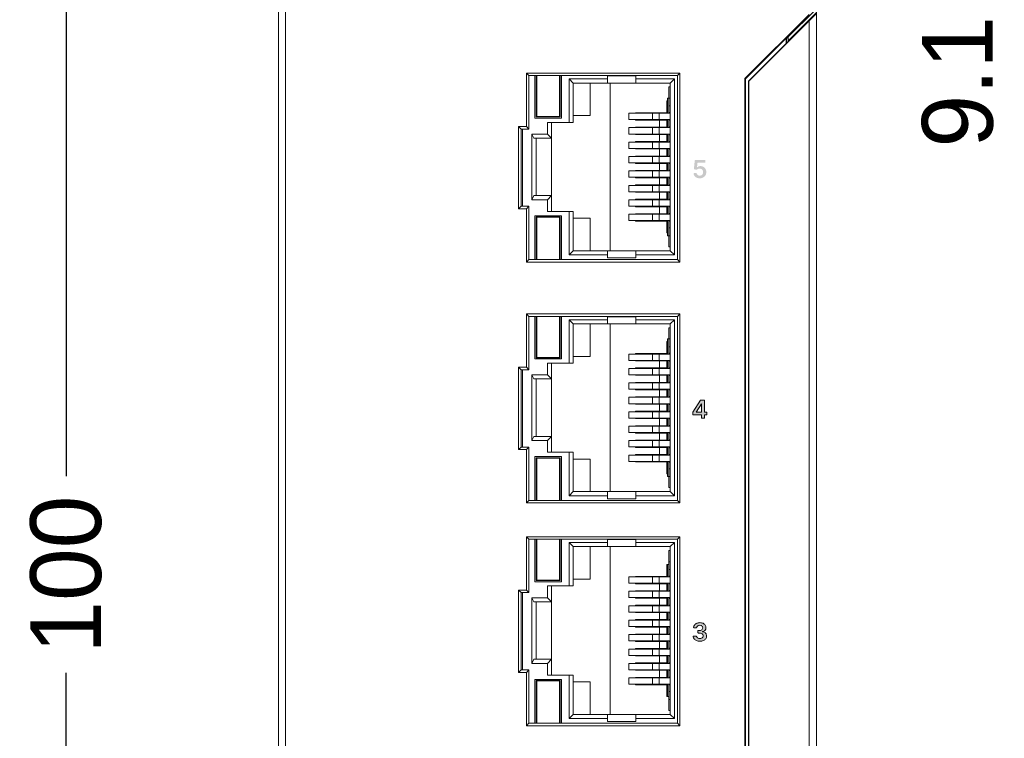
# Model space of a CAD drawing. Header units: millimetres. Extents: x 23 to 399, y -208 to 263.
# Tile 7 of 11: x 23 to 93, y 133 to 184. Entities that reach past the tile are written whole.
import ezdxf

# ---------------------------------------------------------------- set-up
doc = ezdxf.new("R2010")
doc.units = ezdxf.units.MM
doc.header["$LTSCALE"] = 23.1
doc.header["$PDMODE"] = 3
doc.header["$PDSIZE"] = 0.3125
doc.layers.get('0').update_dxf_attribs({"linetype": 'CONTINUOUS'})
doc.layers.get('Defpoints').update_dxf_attribs({"linetype": 'CONTINUOUS'})
doc.layers.add('DIM', color=6, linetype='CONTINUOUS')
doc.dimstyles.get("Standard").update_dxf_attribs({"dimtxt": 3, "dimasz": 3, "dimexe": 1, "dimexo": 3, "dimtad": 1, "dimzin": 0, "dimdsep": 46, "dimtxsty": 'Standard', "dimblk": '_FILLED', "dimblk1": '_FILLED', "dimblk2": '_FILLED', "dimcen": 0.09, "dimazin": 0, "dimtp": 0.01, "dimtm": 0.01, "dimtfac": 1, "dimtofl": 0, "dimtmove": 0, "dimatfit": 3, "dimldrblk": '_FILLED', "dimfxl": 1, "dimtolj": 1, "dimtzin": 0, "dimarcsym": 0})

# ---------------------------------------------------------------- blocks, each defined once
blk = doc.blocks.new('_FILLED')
at = {"color": 0, "linetype": 'ByBlock'}
blk.add_solid([(0, 0), (-1, 0.167), (-1, -0.167)], dxfattribs=at)
blk = doc.blocks.new('*D1')
at = {"layer": 'Defpoints', "color": 0, "transparency": 16777216}
for p in [(43.265, 194.932), (26.261, 94.932), (43.265, 94.932)]:
    blk.add_point(p, dxfattribs=at)
at = {"layer": 'DIM', "color": 0, "lineweight": -2, "transparency": 16777216}
for p, q in [((40.265, 194.932), (25.261, 194.932)), ((26.261, 189.932), (26.261, 151.884)), ((26.261, 99.932), (26.261, 137.979)), ((40.265, 94.932), (25.261, 94.932))]:
    blk.add_line(p, q, dxfattribs=at)
at = {"layer": 'DIM', "color": 0, "lineweight": -2, "transparency": 16777216, "xscale": 5, "yscale": 5, "zscale": 5}
for p, rotation in [((26.261, 194.932), 90), ((26.261, 94.932), 270)]:
    blk.add_blockref('_FILLED', p, dxfattribs=dict(at, rotation=rotation))
at = {"layer": 'DIM', "color": 0, "lineweight": 0, "transparency": 16777216, "insert": (26.261, 144.932), "char_height": 5, "attachment_point": 5, "rotation": 90}
blk.add_mtext('\\A1;100', dxfattribs=at)
blk = doc.blocks.new('*D5')
at = {"layer": 'Defpoints', "color": 0, "transparency": 16777216}
for p in [(66.988, 204.032), (77.265, 194.932), (89.265, 194.932)]:
    blk.add_point(p, dxfattribs=at)
at = {"layer": 'DIM', "color": 0, "lineweight": -2, "transparency": 16777216}
for p, q in [((89.265, 209.032), (89.265, 214.032)), ((69.988, 204.032), (90.265, 204.032)), ((80.265, 194.932), (90.265, 194.932)), ((89.265, 189.932), (89.265, 184.932))]:
    blk.add_line(p, q, dxfattribs=at)
at = {"layer": 'DIM', "color": 0, "lineweight": -2, "transparency": 16777216, "xscale": 5, "yscale": 5, "zscale": 5}
for p, rotation in [((89.265, 204.032), 270), ((89.265, 194.932), 90)]:
    blk.add_blockref('_FILLED', p, dxfattribs=dict(at, rotation=rotation))
at = {"layer": 'DIM', "color": 0, "lineweight": 0, "transparency": 16777216, "insert": (89.265, 179.765), "char_height": 5, "attachment_point": 5, "rotation": 90}
blk.add_mtext('\\A1;9.1', dxfattribs=at)

msp = doc.modelspace()

# ---------------------------------------------------------------- hatches: boundary and pattern name
at = {"lineweight": 0, "transparency": 33554687}
h = msp.add_hatch(color=256, dxfattribs=at)
h.dxf.hatch_style = 2
edge = h.paths.add_edge_path()
edge.add_spline(control_points=[(70.805, 172.989), (70.739, 173.02), (70.687, 173.064), (70.648, 173.119), (70.617, 173.163), (70.598, 173.212), (70.59, 173.266), (70.589, 173.277), (70.591, 173.287), (70.599, 173.295), (70.606, 173.304), (70.616, 173.308), (70.627, 173.308), (70.627, 173.308), (70.781, 173.308), (70.781, 173.308), (70.789, 173.308), (70.797, 173.305), (70.804, 173.3), (70.811, 173.295), (70.815, 173.288), (70.816, 173.279), (70.825, 173.24), (70.847, 173.207), (70.88, 173.179), (70.921, 173.146), (70.971, 173.13), (71.029, 173.13), (71.074, 173.13), (71.115, 173.14), (71.151, 173.161), (71.186, 173.181), (71.214, 173.21), (71.235, 173.248), (71.255, 173.285), (71.265, 173.327), (71.265, 173.375), (71.265, 173.424), (71.255, 173.467), (71.234, 173.504), (71.213, 173.542), (71.184, 173.572), (71.148, 173.592), (71.112, 173.614), (71.069, 173.625), (71.019, 173.625), (70.983, 173.625), (70.947, 173.618), (70.91, 173.604), (70.878, 173.592), (70.853, 173.576), (70.833, 173.558), (70.825, 173.55), (70.815, 173.547), (70.803, 173.549), (70.803, 173.549), (70.646, 173.575), (70.646, 173.575), (70.636, 173.577), (70.628, 173.581), (70.622, 173.589), (70.617, 173.597), (70.614, 173.605), (70.615, 173.615), (70.615, 173.615), (70.675, 174.209), (70.675, 174.209), (70.676, 174.218), (70.68, 174.226), (70.687, 174.232), (70.694, 174.239), (70.702, 174.242), (70.712, 174.242), (70.712, 174.242), (71.386, 174.242), (71.386, 174.242), (71.396, 174.242), (71.405, 174.239), (71.412, 174.231), (71.419, 174.224), (71.423, 174.216), (71.423, 174.206), (71.423, 174.206), (71.423, 174.084), (71.423, 174.084), (71.423, 174.074), (71.419, 174.066), (71.412, 174.059), (71.405, 174.051), (71.396, 174.048), (71.386, 174.048), (71.386, 174.048), (70.871, 174.048), (70.871, 174.048), (70.871, 174.048), (70.834, 173.708), (70.834, 173.708), (70.834, 173.708), (70.842, 173.708), (70.842, 173.708), (70.865, 173.736), (70.899, 173.759), (70.942, 173.778), (70.986, 173.796), (71.034, 173.805), (71.085, 173.805), (71.163, 173.805), (71.232, 173.787), (71.293, 173.75), (71.354, 173.714), (71.402, 173.664), (71.437, 173.6), (71.472, 173.536), (71.49, 173.463), (71.49, 173.381), (71.49, 173.296), (71.47, 173.22), (71.431, 173.154), (71.392, 173.088), (71.338, 173.036), (71.269, 172.999), (71.2, 172.961), (71.121, 172.942), (71.029, 172.942), (70.946, 172.942), (70.871, 172.957), (70.805, 172.989)], knot_values=[0, 0, 0, 0, 1, 1, 1, 2, 2, 2, 3, 3, 3, 4, 4, 4, 5, 5, 5, 6, 6, 6, 7, 7, 7, 8, 8, 8, 9, 9, 9, 10, 10, 10, 11, 11, 11, 12, 12, 12, 13, 13, 13, 14, 14, 14, 15, 15, 15, 16, 16, 16, 17, 17, 17, 18, 18, 18, 19, 19, 19, 20, 20, 20, 21, 21, 21, 22, 22, 22, 23, 23, 23, 24, 24, 24, 25, 25, 25, 26, 26, 26, 27, 27, 27, 28, 28, 28, 29, 29, 29, 30, 30, 30, 31, 31, 31, 32, 32, 32, 33, 33, 33, 34, 34, 34, 35, 35, 35, 36, 36, 36, 37, 37, 37, 38, 38, 38, 39, 39, 39, 40, 40, 40, 41, 41, 41, 42, 42, 42, 42], degree=3, periodic=0)
h = msp.add_hatch(color=256, dxfattribs=at)
h.dxf.hatch_style = 2
edge = h.paths.add_edge_path()
edge.add_spline(control_points=[(71.155, 156.415), (71.155, 156.415), (71.155, 157.005), (71.155, 157.005), (71.155, 157.005), (71.145, 157.005), (71.145, 157.005), (71.145, 157.005), (70.779, 156.424), (70.779, 156.424), (70.779, 156.424), (70.779, 156.415), (70.779, 156.415), (70.779, 156.415), (71.155, 156.415), (71.155, 156.415)], knot_values=[0, 0, 0, 0, 1, 1, 1, 2, 2, 2, 3, 3, 3, 4, 4, 4, 5, 5, 5, 5], degree=3, periodic=0)
edge = h.paths.add_edge_path()
edge.add_spline(control_points=[(70.552, 156.234), (70.544, 156.241), (70.541, 156.25), (70.541, 156.26), (70.541, 156.26), (70.541, 156.398), (70.541, 156.398), (70.541, 156.405), (70.543, 156.412), (70.547, 156.417), (70.547, 156.417), (71.075, 157.251), (71.075, 157.251), (71.077, 157.257), (71.082, 157.261), (71.087, 157.264), (71.093, 157.267), (71.099, 157.268), (71.105, 157.268), (71.105, 157.268), (71.338, 157.268), (71.338, 157.268), (71.348, 157.268), (71.357, 157.265), (71.364, 157.258), (71.371, 157.25), (71.375, 157.242), (71.375, 157.232), (71.375, 157.232), (71.375, 156.415), (71.375, 156.415), (71.375, 156.415), (71.502, 156.415), (71.502, 156.415), (71.512, 156.415), (71.521, 156.411), (71.528, 156.404), (71.535, 156.397), (71.539, 156.388), (71.539, 156.378), (71.539, 156.378), (71.539, 156.26), (71.539, 156.26), (71.539, 156.25), (71.535, 156.241), (71.528, 156.234), (71.521, 156.227), (71.512, 156.223), (71.502, 156.223), (71.502, 156.223), (71.375, 156.223), (71.375, 156.223), (71.375, 156.223), (71.375, 156.022), (71.375, 156.022), (71.375, 156.012), (71.371, 156.003), (71.364, 155.996), (71.357, 155.989), (71.348, 155.985), (71.338, 155.985), (71.338, 155.985), (71.189, 155.985), (71.189, 155.985), (71.179, 155.985), (71.171, 155.989), (71.164, 155.996), (71.156, 156.003), (71.153, 156.012), (71.153, 156.022), (71.153, 156.022), (71.153, 156.223), (71.153, 156.223), (71.153, 156.223), (70.577, 156.223), (70.577, 156.223), (70.567, 156.223), (70.559, 156.227), (70.552, 156.234)], knot_values=[0, 0, 0, 0, 1, 1, 1, 2, 2, 2, 3, 3, 3, 4, 4, 4, 5, 5, 5, 6, 6, 6, 7, 7, 7, 8, 8, 8, 9, 9, 9, 10, 10, 10, 11, 11, 11, 12, 12, 12, 13, 13, 13, 14, 14, 14, 15, 15, 15, 16, 16, 16, 17, 17, 17, 18, 18, 18, 19, 19, 19, 20, 20, 20, 21, 21, 21, 22, 22, 22, 23, 23, 23, 24, 24, 24, 25, 25, 25, 26, 26, 26, 26], degree=3, periodic=0)
h = msp.add_hatch(color=256, dxfattribs=at)
h.dxf.hatch_style = 2
edge = h.paths.add_edge_path()
edge.add_spline(control_points=[(70.797, 140.264), (70.727, 140.295), (70.672, 140.338), (70.631, 140.393), (70.599, 140.437), (70.578, 140.487), (70.57, 140.542), (70.568, 140.553), (70.571, 140.563), (70.578, 140.571), (70.586, 140.58), (70.595, 140.584), (70.606, 140.584), (70.606, 140.584), (70.771, 140.584), (70.771, 140.584), (70.779, 140.584), (70.786, 140.582), (70.793, 140.576), (70.8, 140.571), (70.804, 140.564), (70.806, 140.555), (70.811, 140.533), (70.821, 140.512), (70.836, 140.494), (70.857, 140.468), (70.885, 140.448), (70.919, 140.434), (70.954, 140.42), (70.993, 140.413), (71.036, 140.413), (71.082, 140.413), (71.123, 140.421), (71.158, 140.436), (71.194, 140.453), (71.222, 140.475), (71.242, 140.504), (71.261, 140.533), (71.271, 140.565), (71.271, 140.601), (71.271, 140.643), (71.261, 140.678), (71.241, 140.707), (71.221, 140.736), (71.192, 140.759), (71.153, 140.776), (71.114, 140.793), (71.068, 140.801), (71.013, 140.801), (71.013, 140.801), (70.936, 140.801), (70.936, 140.801), (70.926, 140.801), (70.917, 140.805), (70.91, 140.812), (70.903, 140.819), (70.899, 140.827), (70.899, 140.837), (70.899, 140.837), (70.899, 140.944), (70.899, 140.944), (70.899, 140.954), (70.903, 140.963), (70.91, 140.97), (70.917, 140.977), (70.926, 140.98), (70.936, 140.98), (70.936, 140.98), (71.013, 140.98), (71.013, 140.98), (71.058, 140.98), (71.097, 140.988), (71.131, 141.003), (71.164, 141.019), (71.191, 141.041), (71.209, 141.068), (71.228, 141.096), (71.238, 141.128), (71.238, 141.163), (71.238, 141.203), (71.23, 141.236), (71.214, 141.261), (71.197, 141.289), (71.174, 141.31), (71.144, 141.325), (71.114, 141.34), (71.079, 141.347), (71.039, 141.347), (71, 141.347), (70.963, 141.34), (70.93, 141.326), (70.897, 141.311), (70.87, 141.291), (70.849, 141.265), (70.834, 141.246), (70.825, 141.225), (70.821, 141.202), (70.818, 141.194), (70.814, 141.187), (70.807, 141.181), (70.801, 141.175), (70.793, 141.172), (70.784, 141.172), (70.784, 141.172), (70.633, 141.172), (70.633, 141.172), (70.622, 141.172), (70.613, 141.177), (70.605, 141.185), (70.598, 141.193), (70.595, 141.203), (70.596, 141.214), (70.604, 141.269), (70.623, 141.318), (70.656, 141.362), (70.695, 141.416), (70.748, 141.458), (70.815, 141.489), (70.883, 141.52), (70.958, 141.536), (71.04, 141.536), (71.125, 141.536), (71.2, 141.52), (71.264, 141.488), (71.328, 141.456), (71.376, 141.413), (71.411, 141.359), (71.445, 141.306), (71.463, 141.245), (71.463, 141.177), (71.463, 141.107), (71.441, 141.047), (71.399, 140.999), (71.356, 140.95), (71.3, 140.918), (71.231, 140.903), (71.231, 140.903), (71.231, 140.893), (71.231, 140.893), (71.321, 140.881), (71.391, 140.847), (71.439, 140.794), (71.486, 140.74), (71.51, 140.673), (71.51, 140.595), (71.51, 140.521), (71.49, 140.456), (71.449, 140.4), (71.409, 140.343), (71.353, 140.298), (71.281, 140.266), (71.21, 140.234), (71.128, 140.218), (71.037, 140.218), (70.947, 140.218), (70.867, 140.233), (70.797, 140.264)], knot_values=[0, 0, 0, 0, 1, 1, 1, 2, 2, 2, 3, 3, 3, 4, 4, 4, 5, 5, 5, 6, 6, 6, 7, 7, 7, 8, 8, 8, 9, 9, 9, 10, 10, 10, 11, 11, 11, 12, 12, 12, 13, 13, 13, 14, 14, 14, 15, 15, 15, 16, 16, 16, 17, 17, 17, 18, 18, 18, 19, 19, 19, 20, 20, 20, 21, 21, 21, 22, 22, 22, 23, 23, 23, 24, 24, 24, 25, 25, 25, 26, 26, 26, 27, 27, 27, 28, 28, 28, 29, 29, 29, 30, 30, 30, 31, 31, 31, 32, 32, 32, 33, 33, 33, 34, 34, 34, 35, 35, 35, 36, 36, 36, 37, 37, 37, 38, 38, 38, 39, 39, 39, 40, 40, 40, 41, 41, 41, 42, 42, 42, 43, 43, 43, 44, 44, 44, 45, 45, 45, 46, 46, 46, 47, 47, 47, 48, 48, 48, 49, 49, 49, 50, 50, 50, 51, 51, 51, 52, 52, 52, 52], degree=3, periodic=0)

# ---------------------------------------------------------------- linework, layer by layer
at = {"linetype": 'Continuous', "lineweight": 0}
for p, q in [((41.265, 95.732), (41.265, 194.132)), ((79.265, 95.432), (79.265, 194.432)), ((41.765, 96.932), (41.765, 192.932)), ((74.223, 179.989), (78.765, 184.531)), ((77.165, 182.832), (79.265, 184.932)), ((79.265, 184.652), (77.265, 182.652)), ((78.765, 184.072), (79.265, 184.591)), ((78.765, 184.072), (74.491, 179.801)), ((78.765, 184.072), (78.765, 105.801)), ((77.137, 182.842), (74.265, 179.971)), ((77.265, 182.609), (74.465, 179.807)), ((77.137, 182.481), (77.137, 182.842)), ((77.165, 182.509), (77.165, 182.832)), ((77.265, 182.609), (77.265, 182.932)), ((58.78, 176.602), (58.78, 180.372)), ((58.78, 180.372), (58.955, 180.197)), ((58.78, 180.372), (69.63, 180.372)), ((58.955, 180.197), (58.955, 176.427)), ((69.455, 180.197), (58.955, 180.197)), ((59.37, 177.197), (59.37, 180.197)), ((59.47, 180.197), (59.47, 180.107)), ((59.52, 180.197), (59.52, 177.307)), ((61.12, 177.307), (61.12, 180.197)), ((61.17, 180.197), (61.17, 180.107)), ((61.27, 177.197), (61.27, 180.197)), ((69.63, 180.372), (69.455, 180.197)), ((69.455, 167.197), (69.455, 180.197)), ((69.63, 180.372), (69.63, 167.022)), ((61.806, 176.897), (61.806, 179.965)), ((62.095, 179.677), (61.806, 179.965)), ((61.806, 179.965), (64.52, 179.965)), ((62.095, 179.677), (62.095, 176.897)), ((62.095, 179.677), (68.945, 179.677)), ((63.295, 177.377), (63.295, 179.677)), ((64.52, 179.677), (64.52, 180.177)), ((64.52, 180.177), (66.52, 180.177)), ((64.695, 167.817), (64.695, 179.677)), ((66.52, 179.677), (66.52, 180.177)), ((66.52, 179.965), (69.234, 179.965)), ((69.234, 179.965), (68.945, 179.677)), ((68.945, 167.817), (68.945, 179.677)), ((69.234, 167.528), (69.234, 179.965)), ((74.223, 179.989), (74.223, 109.875)), ((74.223, 179.989), (74.265, 179.971)), ((74.265, 179.971), (74.265, 109.892)), ((74.466, 179.806), (74.466, 110.068)), ((74.491, 110.073), (74.491, 179.801)), ((68.85, 177.542), (68.85, 179.397)), ((68.85, 179.397), (68.945, 179.397)), ((59.47, 178.307), (59.47, 177.282)), ((61.17, 177.282), (61.17, 178.307)), ((68.695, 177.577), (68.695, 178.417)), ((68.695, 178.417), (68.75, 178.417)), ((68.75, 178.612), (68.75, 177.542)), ((68.75, 178.612), (68.945, 178.612)), ((66.02, 177.542), (66.02, 177.092)), ((66.02, 177.542), (68.945, 177.542)), ((66.488, 177.542), (66.488, 177.577)), ((66.488, 177.577), (68.695, 177.577)), ((67.684, 177.092), (67.684, 177.542)), ((68.16, 177.542), (68.16, 177.092)), ((68.85, 178.062), (68.945, 178.062)), ((68.85, 177.592), (68.945, 177.592)), ((59.37, 177.197), (61.27, 177.197)), ((59.47, 177.282), (59.52, 177.307)), ((61.17, 177.282), (59.47, 177.282)), ((59.52, 177.307), (61.12, 177.307)), ((60.276, 176.065), (60.276, 176.897)), ((60.276, 176.897), (62.095, 176.897)), ((60.565, 170.597), (60.565, 176.897)), ((61.12, 177.307), (61.17, 177.282)), ((62.095, 177.377), (63.295, 177.377)), ((66.02, 177.092), (68.945, 177.092)), ((66.488, 177.057), (66.488, 177.092)), ((68.695, 177.057), (66.488, 177.057)), ((68.195, 176.557), (68.195, 177.057)), ((68.695, 176.557), (68.695, 177.057)), ((68.75, 177.092), (68.75, 176.522)), ((68.85, 177.092), (68.85, 176.522)), ((68.85, 177.042), (68.945, 177.042)), ((58.23, 170.792), (58.23, 176.602)), ((58.23, 176.602), (58.405, 176.427)), ((58.23, 176.602), (58.78, 176.602)), ((58.405, 176.427), (58.405, 170.967)), ((58.955, 176.427), (58.405, 176.427)), ((58.515, 170.967), (58.515, 176.427)), ((58.78, 176.602), (58.955, 176.427)), ((59.165, 171.428), (59.165, 176.065)), ((59.165, 176.065), (59.315, 175.777)), ((59.165, 176.065), (60.276, 176.065)), ((60.276, 176.065), (60.565, 175.777)), ((66.02, 176.522), (66.02, 176.072)), ((66.02, 176.522), (68.945, 176.522)), ((66.02, 176.072), (68.945, 176.072)), ((66.488, 176.522), (66.488, 176.557)), ((66.488, 176.557), (68.695, 176.557)), ((66.488, 176.037), (66.488, 176.072)), ((68.695, 176.037), (66.488, 176.037)), ((67.684, 176.072), (67.684, 176.522)), ((68.16, 176.522), (68.16, 176.072)), ((68.195, 175.537), (68.195, 176.037)), ((68.695, 175.537), (68.695, 176.037)), ((68.75, 176.072), (68.75, 175.502)), ((68.85, 176.572), (68.945, 176.572)), ((68.85, 176.072), (68.85, 175.502)), ((68.85, 176.022), (68.945, 176.022)), ((59.315, 175.777), (60.565, 175.777)), ((59.465, 171.717), (59.465, 175.777)), ((66.02, 175.502), (66.02, 175.052)), ((66.02, 175.502), (68.945, 175.502)), ((66.488, 175.502), (66.488, 175.537)), ((66.488, 175.537), (68.695, 175.537)), ((67.684, 175.052), (67.684, 175.502)), ((68.16, 175.502), (68.16, 175.052)), ((68.85, 175.552), (68.945, 175.552)), ((66.02, 175.052), (68.945, 175.052)), ((66.488, 175.017), (66.488, 175.052)), ((68.695, 175.017), (66.488, 175.017)), ((68.195, 174.517), (68.195, 175.017)), ((68.695, 174.517), (68.695, 175.017)), ((68.75, 175.052), (68.75, 174.482)), ((68.85, 175.052), (68.85, 174.482)), ((68.85, 175.002), (68.945, 175.002)), ((66.02, 174.482), (66.02, 174.032)), ((66.02, 174.482), (68.945, 174.482)), ((66.02, 174.032), (68.945, 174.032)), ((66.488, 174.482), (66.488, 174.517)), ((66.488, 174.517), (68.695, 174.517)), ((66.488, 173.997), (66.488, 174.032)), ((68.695, 173.997), (66.488, 173.997)), ((67.684, 174.032), (67.684, 174.482)), ((68.16, 174.482), (68.16, 174.032)), ((68.195, 173.497), (68.195, 173.997)), ((68.695, 173.497), (68.695, 173.997)), ((68.75, 174.032), (68.75, 173.462)), ((68.85, 174.532), (68.945, 174.532)), ((68.85, 174.032), (68.85, 173.462)), ((68.85, 173.982), (68.945, 173.982)), ((66.02, 173.462), (66.02, 173.012)), ((66.02, 173.462), (68.945, 173.462)), ((66.488, 173.462), (66.488, 173.497)), ((66.488, 173.497), (68.695, 173.497)), ((67.684, 173.012), (67.684, 173.462)), ((68.16, 173.462), (68.16, 173.012)), ((68.85, 173.512), (68.945, 173.512)), ((66.02, 173.012), (68.945, 173.012)), ((66.488, 172.977), (66.488, 173.012)), ((68.695, 172.977), (66.488, 172.977)), ((68.195, 172.477), (68.195, 172.977)), ((68.695, 172.477), (68.695, 172.977)), ((68.75, 173.012), (68.75, 172.442)), ((68.85, 173.012), (68.85, 172.442)), ((68.85, 172.962), (68.945, 172.962)), ((66.02, 172.442), (66.02, 171.992)), ((66.02, 172.442), (68.945, 172.442)), ((66.02, 171.992), (68.945, 171.992)), ((66.488, 172.442), (66.488, 172.477)), ((66.488, 172.477), (68.695, 172.477)), ((66.488, 171.957), (66.488, 171.992)), ((68.695, 171.957), (66.488, 171.957)), ((67.684, 171.992), (67.684, 172.442)), ((68.16, 172.442), (68.16, 171.992)), ((68.195, 171.457), (68.195, 171.957)), ((68.695, 171.457), (68.695, 171.957)), ((68.75, 171.992), (68.75, 171.422)), ((68.85, 172.492), (68.945, 172.492)), ((68.85, 171.992), (68.85, 171.422)), ((68.85, 171.942), (68.945, 171.942)), ((59.315, 171.717), (59.165, 171.428)), ((59.165, 171.428), (60.276, 171.428)), ((59.315, 171.717), (60.565, 171.717)), ((60.276, 171.428), (60.565, 171.717)), ((60.276, 170.597), (60.276, 171.428)), ((66.02, 171.422), (66.02, 170.972)), ((66.02, 171.422), (68.945, 171.422)), ((66.488, 171.422), (66.488, 171.457)), ((66.488, 171.457), (68.695, 171.457)), ((67.684, 170.972), (67.684, 171.422)), ((68.16, 171.422), (68.16, 170.972)), ((68.85, 171.472), (68.945, 171.472)), ((58.23, 170.792), (58.405, 170.967)), ((58.78, 170.792), (58.23, 170.792)), ((58.405, 170.967), (58.955, 170.967)), ((58.78, 170.792), (58.955, 170.967)), ((58.78, 167.022), (58.78, 170.792)), ((58.955, 170.967), (58.955, 167.197)), ((60.276, 170.597), (62.095, 170.597)), ((61.806, 167.528), (61.806, 170.597)), ((62.095, 170.597), (62.095, 167.817)), ((66.02, 170.972), (68.945, 170.972)), ((66.488, 170.937), (66.488, 170.972)), ((68.695, 170.937), (66.488, 170.937)), ((68.195, 170.437), (68.195, 170.937)), ((68.695, 170.437), (68.695, 170.937)), ((68.75, 170.972), (68.75, 170.402)), ((68.85, 170.402), (68.85, 170.972)), ((68.85, 170.922), (68.945, 170.922)), ((68.85, 170.452), (68.945, 170.452)), ((59.37, 167.197), (59.37, 170.297)), ((59.37, 170.297), (61.27, 170.297)), ((59.47, 170.212), (59.47, 169.187)), ((61.17, 170.212), (59.47, 170.212)), ((59.47, 170.212), (59.52, 170.187)), ((59.52, 170.187), (59.52, 167.197)), ((61.12, 170.187), (59.52, 170.187)), ((61.12, 170.187), (61.17, 170.212)), ((61.12, 167.197), (61.12, 170.187)), ((61.17, 170.212), (61.17, 169.187)), ((61.27, 167.197), (61.27, 170.297)), ((62.095, 170.117), (63.295, 170.117)), ((63.295, 167.817), (63.295, 170.117)), ((66.02, 170.402), (68.945, 170.402)), ((66.02, 170.402), (66.02, 169.952)), ((66.02, 169.952), (68.945, 169.952)), ((66.488, 170.437), (68.695, 170.437)), ((66.488, 170.402), (66.488, 170.437)), ((66.488, 169.917), (66.488, 169.952)), ((68.695, 169.917), (66.488, 169.917)), ((67.684, 169.952), (67.684, 170.402)), ((68.16, 170.402), (68.16, 169.952)), ((68.695, 169.077), (68.695, 169.917)), ((68.75, 169.952), (68.75, 168.882)), ((68.85, 168.097), (68.85, 169.952)), ((68.85, 169.902), (68.945, 169.902)), ((68.75, 169.077), (68.695, 169.077)), ((68.85, 169.432), (68.945, 169.432)), ((68.75, 168.882), (68.945, 168.882)), ((62.095, 167.817), (61.806, 167.528)), ((68.945, 167.817), (62.095, 167.817)), ((64.52, 167.317), (64.52, 167.817)), ((66.52, 167.317), (66.52, 167.817)), ((68.85, 168.097), (68.945, 168.097)), ((68.945, 167.817), (69.234, 167.528)), ((58.78, 167.022), (58.955, 167.197)), ((69.63, 167.022), (58.78, 167.022)), ((58.955, 167.197), (69.455, 167.197)), ((59.47, 167.387), (59.47, 167.197)), ((61.17, 167.197), (61.17, 167.387)), ((61.806, 167.528), (64.52, 167.528)), ((64.52, 167.317), (66.52, 167.317)), ((66.52, 167.528), (69.234, 167.528)), ((69.455, 167.197), (69.63, 167.022)), ((58.78, 159.582), (58.78, 163.352)), ((58.78, 163.352), (58.955, 163.177)), ((58.78, 163.352), (69.63, 163.352)), ((58.955, 163.177), (58.955, 159.407)), ((69.455, 163.177), (58.955, 163.177)), ((59.37, 160.177), (59.37, 163.177)), ((59.47, 163.177), (59.47, 163.087)), ((59.52, 163.177), (59.52, 160.287)), ((61.12, 160.287), (61.12, 163.177)), ((61.17, 163.177), (61.17, 163.087)), ((61.27, 160.177), (61.27, 163.177)), ((61.806, 159.877), (61.806, 162.945)), ((62.095, 162.657), (61.806, 162.945)), ((61.806, 162.945), (64.52, 162.945)), ((64.52, 162.657), (64.52, 163.157)), ((64.52, 163.157), (66.52, 163.157)), ((66.52, 162.657), (66.52, 163.157)), ((66.52, 162.945), (69.234, 162.945)), ((69.234, 162.945), (68.945, 162.657)), ((69.234, 150.508), (69.234, 162.945)), ((69.63, 163.352), (69.455, 163.177)), ((69.455, 150.177), (69.455, 163.177)), ((69.63, 163.352), (69.63, 150.002)), ((62.095, 162.657), (62.095, 159.877)), ((62.095, 162.657), (68.945, 162.657)), ((63.295, 160.357), (63.295, 162.657)), ((64.695, 150.797), (64.695, 162.657)), ((68.85, 160.522), (68.85, 162.377)), ((68.85, 162.377), (68.945, 162.377)), ((68.945, 150.797), (68.945, 162.657)), ((68.695, 160.557), (68.695, 161.397)), ((68.695, 161.397), (68.75, 161.397)), ((68.75, 161.592), (68.75, 160.522)), ((68.75, 161.592), (68.945, 161.592)), ((59.47, 161.287), (59.47, 160.262)), ((61.17, 160.262), (61.17, 161.287)), ((68.85, 161.042), (68.945, 161.042)), ((59.37, 160.177), (61.27, 160.177)), ((59.47, 160.262), (59.52, 160.287)), ((61.17, 160.262), (59.47, 160.262)), ((59.52, 160.287), (61.12, 160.287)), ((61.12, 160.287), (61.17, 160.262)), ((62.095, 160.357), (63.295, 160.357)), ((66.02, 160.522), (66.02, 160.072)), ((66.02, 160.522), (68.945, 160.522)), ((66.02, 160.072), (68.945, 160.072)), ((66.488, 160.522), (66.488, 160.557)), ((66.488, 160.557), (68.695, 160.557)), ((66.488, 160.037), (66.488, 160.072)), ((68.695, 160.037), (66.488, 160.037)), ((67.684, 160.072), (67.684, 160.522)), ((68.16, 160.522), (68.16, 160.072)), ((68.195, 159.537), (68.195, 160.037)), ((68.695, 159.537), (68.695, 160.037)), ((68.75, 160.072), (68.75, 159.502)), ((68.85, 160.572), (68.945, 160.572)), ((68.85, 160.072), (68.85, 159.502)), ((68.85, 160.022), (68.945, 160.022)), ((58.23, 153.772), (58.23, 159.582)), ((58.23, 159.582), (58.405, 159.407)), ((58.23, 159.582), (58.78, 159.582)), ((58.405, 159.407), (58.405, 153.947)), ((58.955, 159.407), (58.405, 159.407)), ((58.515, 153.947), (58.515, 159.407)), ((58.78, 159.582), (58.955, 159.407)), ((60.276, 159.045), (60.276, 159.877)), ((60.276, 159.877), (62.095, 159.877)), ((60.565, 153.577), (60.565, 159.877)), ((66.02, 159.502), (66.02, 159.052)), ((66.02, 159.502), (68.945, 159.502)), ((66.488, 159.502), (66.488, 159.537)), ((66.488, 159.537), (68.695, 159.537)), ((67.684, 159.052), (67.684, 159.502)), ((68.16, 159.502), (68.16, 159.052)), ((68.85, 159.552), (68.945, 159.552)), ((59.165, 154.408), (59.165, 159.045)), ((59.165, 159.045), (59.315, 158.757)), ((59.165, 159.045), (60.276, 159.045)), ((59.315, 158.757), (60.565, 158.757)), ((59.465, 154.697), (59.465, 158.757)), ((60.276, 159.045), (60.565, 158.757)), ((66.02, 159.052), (68.945, 159.052)), ((66.488, 159.017), (66.488, 159.052)), ((68.695, 159.017), (66.488, 159.017)), ((68.195, 158.517), (68.195, 159.017)), ((68.695, 158.517), (68.695, 159.017)), ((68.75, 159.052), (68.75, 158.482)), ((68.85, 159.052), (68.85, 158.482)), ((68.85, 159.002), (68.945, 159.002)), ((66.02, 158.482), (66.02, 158.032)), ((66.02, 158.482), (68.945, 158.482)), ((66.02, 158.032), (68.945, 158.032)), ((66.488, 158.482), (66.488, 158.517)), ((66.488, 158.517), (68.695, 158.517)), ((66.488, 157.997), (66.488, 158.032)), ((68.695, 157.997), (66.488, 157.997)), ((67.684, 158.032), (67.684, 158.482)), ((68.16, 158.482), (68.16, 158.032)), ((68.195, 157.497), (68.195, 157.997)), ((68.695, 157.497), (68.695, 157.997)), ((68.75, 158.032), (68.75, 157.462)), ((68.85, 158.532), (68.945, 158.532)), ((68.85, 158.032), (68.85, 157.462)), ((68.85, 157.982), (68.945, 157.982)), ((66.02, 157.462), (66.02, 157.012)), ((66.02, 157.462), (68.945, 157.462)), ((66.488, 157.462), (66.488, 157.497)), ((66.488, 157.497), (68.695, 157.497)), ((67.684, 157.012), (67.684, 157.462)), ((68.16, 157.462), (68.16, 157.012)), ((68.85, 157.512), (68.945, 157.512)), ((66.02, 157.012), (68.945, 157.012)), ((66.488, 156.977), (66.488, 157.012)), ((68.695, 156.977), (66.488, 156.977)), ((68.195, 156.477), (68.195, 156.977)), ((68.695, 156.477), (68.695, 156.977)), ((68.75, 157.012), (68.75, 156.442)), ((68.85, 157.012), (68.85, 156.442)), ((68.85, 156.962), (68.945, 156.962)), ((66.02, 156.442), (66.02, 155.992)), ((66.02, 156.442), (68.945, 156.442)), ((66.02, 155.992), (68.945, 155.992)), ((66.488, 156.442), (66.488, 156.477)), ((66.488, 156.477), (68.695, 156.477)), ((66.488, 155.957), (66.488, 155.992)), ((68.695, 155.957), (66.488, 155.957)), ((67.684, 155.992), (67.684, 156.442)), ((68.16, 156.442), (68.16, 155.992)), ((68.195, 155.457), (68.195, 155.957)), ((68.695, 155.457), (68.695, 155.957)), ((68.75, 155.992), (68.75, 155.422)), ((68.85, 156.492), (68.945, 156.492)), ((68.85, 155.992), (68.85, 155.422)), ((68.85, 155.942), (68.945, 155.942)), ((66.02, 155.422), (66.02, 154.972)), ((66.02, 155.422), (68.945, 155.422)), ((66.488, 155.422), (66.488, 155.457)), ((66.488, 155.457), (68.695, 155.457)), ((67.684, 154.972), (67.684, 155.422)), ((68.16, 155.422), (68.16, 154.972)), ((68.85, 155.472), (68.945, 155.472)), ((59.315, 154.697), (59.165, 154.408)), ((59.315, 154.697), (60.565, 154.697)), ((60.276, 154.408), (60.565, 154.697)), ((66.02, 154.972), (68.945, 154.972)), ((66.488, 154.937), (66.488, 154.972)), ((68.695, 154.937), (66.488, 154.937)), ((68.195, 154.437), (68.195, 154.937)), ((68.695, 154.437), (68.695, 154.937)), ((68.75, 154.972), (68.75, 154.402)), ((68.85, 154.972), (68.85, 154.402)), ((68.85, 154.922), (68.945, 154.922)), ((68.85, 154.452), (68.945, 154.452)), ((58.23, 153.772), (58.405, 153.947)), ((58.78, 153.772), (58.23, 153.772)), ((58.405, 153.947), (58.955, 153.947)), ((58.78, 153.772), (58.955, 153.947)), ((58.78, 150.002), (58.78, 153.772)), ((58.955, 153.947), (58.955, 150.177)), ((59.165, 154.408), (60.276, 154.408)), ((60.276, 153.577), (60.276, 154.408)), ((66.02, 154.402), (66.02, 153.952)), ((66.02, 154.402), (68.945, 154.402)), ((66.02, 153.952), (68.945, 153.952)), ((66.488, 154.402), (66.488, 154.437)), ((66.488, 154.437), (68.695, 154.437)), ((66.488, 153.917), (66.488, 153.952)), ((68.695, 153.917), (66.488, 153.917)), ((67.684, 153.952), (67.684, 154.402)), ((68.16, 154.402), (68.16, 153.952)), ((68.195, 153.417), (68.195, 153.917)), ((68.695, 153.417), (68.695, 153.917)), ((68.75, 153.952), (68.75, 153.382)), ((68.85, 153.382), (68.85, 153.952)), ((68.85, 153.902), (68.945, 153.902)), ((59.37, 150.177), (59.37, 153.277)), ((59.37, 153.277), (61.27, 153.277)), ((59.47, 153.192), (59.47, 152.167)), ((61.17, 153.192), (59.47, 153.192)), ((59.47, 153.192), (59.52, 153.167)), ((59.52, 153.167), (59.52, 150.177)), ((61.12, 153.167), (59.52, 153.167)), ((60.276, 153.577), (62.095, 153.577)), ((61.12, 153.167), (61.17, 153.192)), ((61.12, 150.177), (61.12, 153.167)), ((61.17, 153.192), (61.17, 152.167)), ((61.27, 150.177), (61.27, 153.277)), ((61.806, 150.508), (61.806, 153.577)), ((62.095, 153.577), (62.095, 150.797)), ((62.095, 153.097), (63.295, 153.097)), ((63.295, 150.797), (63.295, 153.097)), ((66.02, 153.382), (68.945, 153.382)), ((66.02, 153.382), (66.02, 152.932)), ((66.488, 153.417), (68.695, 153.417)), ((66.488, 153.382), (66.488, 153.417)), ((67.684, 152.932), (67.684, 153.382)), ((68.16, 153.382), (68.16, 152.932)), ((68.85, 153.432), (68.945, 153.432)), ((66.02, 152.932), (68.945, 152.932)), ((66.488, 152.897), (66.488, 152.932)), ((68.695, 152.897), (66.488, 152.897)), ((68.695, 152.057), (68.695, 152.897)), ((68.75, 152.932), (68.75, 151.862)), ((68.85, 151.077), (68.85, 152.932)), ((68.85, 152.882), (68.945, 152.882)), ((68.85, 152.412), (68.945, 152.412)), ((68.75, 152.057), (68.695, 152.057)), ((68.75, 151.862), (68.945, 151.862)), ((68.85, 151.077), (68.945, 151.077)), ((59.47, 150.367), (59.47, 150.177)), ((61.17, 150.177), (61.17, 150.367)), ((62.095, 150.797), (61.806, 150.508)), ((61.806, 150.508), (64.52, 150.508)), ((68.945, 150.797), (62.095, 150.797)), ((64.52, 150.297), (64.52, 150.797)), ((64.52, 150.297), (66.52, 150.297)), ((66.52, 150.297), (66.52, 150.797)), ((66.52, 150.508), (69.234, 150.508)), ((68.945, 150.797), (69.234, 150.508)), ((58.78, 150.002), (58.955, 150.177)), ((69.63, 150.002), (58.78, 150.002)), ((58.955, 150.177), (69.455, 150.177)), ((69.455, 150.177), (69.63, 150.002)), ((58.78, 143.832), (58.78, 147.602)), ((58.78, 147.602), (69.63, 147.602)), ((58.78, 147.602), (58.955, 147.427)), ((69.63, 147.602), (69.455, 147.427)), ((69.63, 147.602), (69.63, 134.252)), ((58.955, 147.427), (58.955, 143.657)), ((69.455, 147.427), (58.955, 147.427)), ((59.37, 144.427), (59.37, 147.427)), ((59.47, 147.427), (59.47, 147.337)), ((59.52, 147.427), (59.52, 144.537)), ((61.12, 144.537), (61.12, 147.427)), ((61.17, 147.427), (61.17, 147.337)), ((61.27, 144.427), (61.27, 147.427)), ((61.806, 147.195), (64.52, 147.195)), ((62.095, 146.907), (61.806, 147.195)), ((61.806, 144.127), (61.806, 147.195)), ((62.095, 146.907), (68.945, 146.907)), ((62.095, 146.907), (62.095, 144.127)), ((63.295, 144.607), (63.295, 146.907)), ((64.52, 147.407), (66.52, 147.407)), ((64.52, 146.907), (64.52, 147.407)), ((64.695, 135.047), (64.695, 146.907)), ((66.52, 146.907), (66.52, 147.407)), ((66.52, 147.195), (69.234, 147.195)), ((69.234, 147.195), (68.945, 146.907)), ((68.945, 146.907), (68.945, 135.047)), ((69.234, 134.758), (69.234, 147.195)), ((69.455, 134.427), (69.455, 147.427)), ((68.85, 146.627), (68.945, 146.627)), ((68.85, 146.627), (68.85, 144.772)), ((59.47, 145.537), (59.47, 144.512)), ((61.17, 145.537), (61.17, 144.512)), ((68.695, 145.647), (68.85, 145.647)), ((68.695, 144.807), (68.695, 145.647)), ((68.75, 145.647), (68.75, 144.772)), ((68.85, 145.842), (68.945, 145.842)), ((66.02, 144.772), (68.945, 144.772)), ((66.02, 144.322), (66.02, 144.772)), ((66.488, 144.807), (68.695, 144.807)), ((66.488, 144.772), (66.488, 144.807)), ((67.684, 144.322), (67.684, 144.772)), ((68.16, 144.772), (68.16, 144.322)), ((68.85, 145.292), (68.945, 145.292)), ((68.85, 144.822), (68.945, 144.822)), ((59.37, 144.427), (61.27, 144.427)), ((59.47, 144.512), (59.52, 144.537)), ((61.17, 144.512), (59.47, 144.512)), ((59.52, 144.537), (61.12, 144.537)), ((60.276, 144.127), (62.095, 144.127)), ((60.276, 143.295), (60.276, 144.127)), ((60.565, 137.827), (60.565, 144.127)), ((61.12, 144.537), (61.17, 144.512)), ((62.095, 144.607), (63.295, 144.607)), ((66.02, 144.322), (68.945, 144.322)), ((66.488, 144.287), (66.488, 144.322)), ((66.488, 144.287), (68.695, 144.287)), ((68.195, 143.787), (68.195, 144.287)), ((68.695, 143.787), (68.695, 144.287)), ((68.75, 144.322), (68.75, 143.752)), ((68.85, 144.322), (68.85, 143.752)), ((68.85, 144.272), (68.945, 144.272)), ((58.23, 143.832), (58.78, 143.832)), ((58.23, 143.832), (58.405, 143.657)), ((58.23, 138.022), (58.23, 143.832)), ((58.955, 143.657), (58.405, 143.657)), ((58.405, 143.657), (58.405, 138.197)), ((58.515, 138.197), (58.515, 143.657)), ((58.78, 143.832), (58.955, 143.657)), ((66.02, 143.752), (68.945, 143.752)), ((66.02, 143.752), (66.02, 143.302)), ((66.488, 143.787), (68.695, 143.787)), ((66.488, 143.752), (66.488, 143.787)), ((67.684, 143.302), (67.684, 143.752)), ((68.16, 143.752), (68.16, 143.302)), ((68.85, 143.802), (68.945, 143.802)), ((59.165, 143.295), (60.276, 143.295)), ((59.165, 143.295), (59.315, 143.007)), ((59.165, 138.658), (59.165, 143.295)), ((59.315, 143.007), (60.565, 143.007)), ((59.465, 138.947), (59.465, 143.007)), ((60.276, 143.295), (60.565, 143.007)), ((66.02, 143.302), (68.945, 143.302)), ((66.02, 142.732), (68.945, 142.732)), ((66.02, 142.732), (66.02, 142.282)), ((66.488, 143.267), (66.488, 143.302)), ((66.488, 143.267), (68.695, 143.267)), ((66.488, 142.767), (68.695, 142.767)), ((66.488, 142.732), (66.488, 142.767)), ((67.684, 142.282), (67.684, 142.732)), ((68.16, 142.732), (68.16, 142.282)), ((68.195, 142.767), (68.195, 143.267)), ((68.695, 142.767), (68.695, 143.267)), ((68.75, 143.302), (68.75, 142.732)), ((68.85, 143.302), (68.85, 142.732)), ((68.85, 143.252), (68.945, 143.252)), ((68.85, 142.782), (68.945, 142.782)), ((66.02, 142.282), (68.945, 142.282)), ((66.488, 142.247), (66.488, 142.282)), ((66.488, 142.247), (68.695, 142.247)), ((68.195, 141.747), (68.195, 142.247)), ((68.695, 141.747), (68.695, 142.247)), ((68.75, 142.282), (68.75, 141.712)), ((68.85, 142.282), (68.85, 141.712)), ((68.85, 142.232), (68.945, 142.232)), ((66.02, 141.712), (68.945, 141.712)), ((66.02, 141.712), (66.02, 141.262)), ((66.02, 141.262), (68.945, 141.262)), ((66.488, 141.747), (68.695, 141.747)), ((66.488, 141.712), (66.488, 141.747)), ((66.488, 141.227), (66.488, 141.262)), ((66.488, 141.227), (68.695, 141.227)), ((67.684, 141.262), (67.684, 141.712)), ((68.16, 141.712), (68.16, 141.262)), ((68.195, 140.727), (68.195, 141.227)), ((68.695, 140.727), (68.695, 141.227)), ((68.75, 141.262), (68.75, 140.692)), ((68.85, 141.762), (68.945, 141.762)), ((68.85, 141.262), (68.85, 140.692)), ((66.02, 140.692), (68.945, 140.692)), ((66.02, 140.692), (66.02, 140.242)), ((66.488, 140.727), (68.695, 140.727)), ((66.488, 140.692), (66.488, 140.727)), ((67.684, 140.242), (67.684, 140.692)), ((68.16, 140.692), (68.16, 140.242)), ((68.85, 141.212), (68.945, 141.212)), ((68.85, 140.742), (68.945, 140.742)), ((66.02, 140.242), (68.945, 140.242)), ((66.488, 140.207), (66.488, 140.242)), ((66.488, 140.207), (68.695, 140.207)), ((68.195, 139.707), (68.195, 140.207)), ((68.695, 139.707), (68.695, 140.207)), ((68.75, 140.242), (68.75, 139.672)), ((68.85, 140.242), (68.85, 139.672)), ((68.85, 140.192), (68.945, 140.192)), ((66.02, 139.672), (68.945, 139.672)), ((66.02, 139.672), (66.02, 139.222)), ((66.02, 139.222), (68.945, 139.222)), ((66.488, 139.707), (68.695, 139.707)), ((66.488, 139.672), (66.488, 139.707)), ((66.488, 139.187), (66.488, 139.222)), ((66.488, 139.187), (68.695, 139.187)), ((67.684, 139.222), (67.684, 139.672)), ((68.16, 139.672), (68.16, 139.222)), ((68.195, 138.687), (68.195, 139.187)), ((68.695, 138.687), (68.695, 139.187)), ((68.75, 139.222), (68.75, 138.652)), ((68.85, 139.722), (68.945, 139.722)), ((68.85, 139.222), (68.85, 138.652)), ((68.85, 139.172), (68.945, 139.172)), ((59.315, 138.947), (59.165, 138.658)), ((59.165, 138.658), (60.276, 138.658)), ((59.315, 138.947), (60.565, 138.947)), ((60.276, 138.658), (60.565, 138.947)), ((60.276, 137.827), (60.276, 138.658)), ((66.02, 138.652), (68.945, 138.652)), ((66.02, 138.652), (66.02, 138.202)), ((66.488, 138.687), (68.695, 138.687)), ((66.488, 138.652), (66.488, 138.687)), ((67.684, 138.202), (67.684, 138.652)), ((68.16, 138.652), (68.16, 138.202)), ((68.85, 138.702), (68.945, 138.702)), ((58.23, 138.022), (58.405, 138.197)), ((58.78, 138.022), (58.23, 138.022)), ((58.405, 138.197), (58.955, 138.197)), ((58.78, 138.022), (58.955, 138.197)), ((58.78, 134.252), (58.78, 138.022)), ((58.955, 138.197), (58.955, 134.427)), ((60.276, 137.827), (62.095, 137.827)), ((61.806, 134.758), (61.806, 137.827)), ((62.095, 135.047), (62.095, 137.827)), ((66.02, 138.202), (68.945, 138.202)), ((66.488, 138.167), (66.488, 138.202)), ((66.488, 138.167), (68.695, 138.167)), ((68.195, 137.667), (68.195, 138.167)), ((68.695, 137.667), (68.695, 138.167)), ((68.75, 138.202), (68.75, 137.632)), ((68.85, 138.202), (68.85, 137.632)), ((68.85, 138.152), (68.945, 138.152)), ((59.37, 137.527), (61.27, 137.527)), ((59.37, 134.427), (59.37, 137.527)), ((61.17, 137.442), (59.47, 137.442)), ((59.47, 137.442), (59.52, 137.417)), ((59.47, 137.442), (59.47, 136.417)), ((59.52, 137.417), (61.12, 137.417)), ((59.52, 137.417), (59.52, 134.427)), ((61.12, 137.417), (61.17, 137.442)), ((61.12, 134.427), (61.12, 137.417)), ((61.17, 137.442), (61.17, 136.417)), ((61.27, 134.427), (61.27, 137.527)), ((63.295, 137.347), (62.095, 137.347)), ((63.295, 135.047), (63.295, 137.347)), ((66.02, 137.632), (68.945, 137.632)), ((66.02, 137.632), (66.02, 137.182)), ((66.02, 137.182), (68.945, 137.182)), ((66.488, 137.667), (68.695, 137.667)), ((66.488, 137.632), (66.488, 137.667)), ((66.488, 137.147), (66.488, 137.182)), ((66.488, 137.147), (68.695, 137.147)), ((67.684, 137.182), (67.684, 137.632)), ((68.16, 137.632), (68.16, 137.182)), ((68.695, 136.307), (68.695, 137.147)), ((68.75, 137.182), (68.75, 136.307)), ((68.85, 137.682), (68.945, 137.682)), ((68.85, 137.182), (68.85, 135.327)), ((68.85, 137.132), (68.945, 137.132)), ((68.85, 136.662), (68.945, 136.662)), ((68.695, 136.307), (68.85, 136.307)), ((68.85, 136.112), (68.945, 136.112)), ((62.095, 135.047), (61.806, 134.758)), ((68.945, 135.047), (62.095, 135.047)), ((64.52, 134.547), (64.52, 135.047)), ((66.52, 134.547), (66.52, 135.047)), ((68.85, 135.327), (68.945, 135.327)), ((69.234, 134.758), (68.945, 135.047)), ((58.78, 134.252), (58.955, 134.427)), ((58.955, 134.427), (69.455, 134.427)), ((59.47, 134.617), (59.47, 134.427)), ((61.17, 134.617), (61.17, 134.427)), ((61.806, 134.758), (64.52, 134.758)), ((64.52, 134.547), (66.52, 134.547)), ((66.52, 134.758), (69.234, 134.758)), ((69.455, 134.427), (69.63, 134.252)), ((69.63, 134.252), (58.78, 134.252))]:
    msp.add_line(p, q, dxfattribs=at)
for centre, start_param, end_param in [((59.46, 179.207), -2.214297, -0.927295), ((61.18, 179.207), 0.927295, 2.214297), ((59.46, 168.287), -2.214297, -0.927295), ((61.18, 168.287), 0.927295, 2.214297), ((59.46, 162.187), -2.214297, -0.927295), ((61.18, 162.187), 0.927295, 2.214297), ((59.46, 151.267), -2.214297, -0.927295), ((61.18, 151.267), 0.927295, 2.214297), ((59.46, 146.437), -2.214297, -0.927295), ((61.18, 146.437), 0.927295, 2.214297), ((59.46, 135.517), -2.214297, -0.927295), ((61.18, 135.517), 0.927295, 2.214297)]:
    msp.add_ellipse(centre, major_axis=(0, 1.5), ratio=0.008065, start_param=start_param, end_param=end_param, dxfattribs=at)
msp.add_open_spline([(77.165, 182.832), (77.162, 182.833), (77.159, 182.837), (77.151, 182.838), (77.144, 182.838), (77.139, 182.841), (77.137, 182.842)], degree=3, knots=[0, 0, 0, 0, 0.274023, 0.509032, 0.741704, 1, 1, 1, 1], dxfattribs=at)
msp.add_open_spline([(74.491, 179.801), (74.483, 179.804), (74.474, 179.803), (74.466, 179.806)], degree=3, dxfattribs=at)
at = {"lineweight": 0}
for points in [[(70.547, 156.417), (70.547, 156.417), (71.075, 157.251), (71.075, 157.251)], [(71.075, 157.251), (71.077, 157.257), (71.082, 157.261), (71.087, 157.264)], [(71.087, 157.264), (71.093, 157.267), (71.099, 157.268), (71.105, 157.268)], [(71.105, 157.268), (71.105, 157.268), (71.338, 157.268), (71.338, 157.268)], [(71.338, 157.268), (71.348, 157.268), (71.357, 157.265), (71.364, 157.258)], [(71.364, 157.258), (71.371, 157.25), (71.375, 157.242), (71.375, 157.232)], [(71.375, 157.232), (71.375, 157.232), (71.375, 156.415), (71.375, 156.415)], [(71.145, 157.005), (71.145, 157.005), (70.779, 156.424), (70.779, 156.424)], [(71.155, 157.005), (71.155, 157.005), (71.145, 157.005), (71.145, 157.005)], [(71.155, 156.415), (71.155, 156.415), (71.155, 157.005), (71.155, 157.005)], [(70.541, 156.398), (70.541, 156.405), (70.543, 156.412), (70.547, 156.417)], [(70.541, 156.26), (70.541, 156.26), (70.541, 156.398), (70.541, 156.398)], [(70.552, 156.234), (70.544, 156.241), (70.541, 156.25), (70.541, 156.26)], [(70.577, 156.223), (70.567, 156.223), (70.559, 156.227), (70.552, 156.234)], [(71.153, 156.223), (71.153, 156.223), (70.577, 156.223), (70.577, 156.223)], [(70.779, 156.424), (70.779, 156.424), (70.779, 156.415), (70.779, 156.415)], [(70.779, 156.415), (70.779, 156.415), (71.155, 156.415), (71.155, 156.415)], [(71.153, 156.022), (71.153, 156.022), (71.153, 156.223), (71.153, 156.223)], [(71.338, 155.985), (71.338, 155.985), (71.189, 155.985), (71.189, 155.985)], [(71.364, 155.996), (71.357, 155.989), (71.348, 155.985), (71.338, 155.985)], [(71.375, 156.022), (71.375, 156.012), (71.371, 156.003), (71.364, 155.996)], [(71.375, 156.415), (71.375, 156.415), (71.502, 156.415), (71.502, 156.415)], [(71.502, 156.223), (71.502, 156.223), (71.375, 156.223), (71.375, 156.223)], [(71.375, 156.223), (71.375, 156.223), (71.375, 156.022), (71.375, 156.022)], [(71.502, 156.415), (71.512, 156.415), (71.521, 156.411), (71.528, 156.404)], [(71.528, 156.234), (71.521, 156.227), (71.512, 156.223), (71.502, 156.223)], [(71.528, 156.404), (71.535, 156.397), (71.539, 156.388), (71.539, 156.378)], [(71.539, 156.26), (71.539, 156.25), (71.535, 156.241), (71.528, 156.234)], [(71.539, 156.378), (71.539, 156.378), (71.539, 156.26), (71.539, 156.26)], [(70.596, 141.214), (70.604, 141.269), (70.623, 141.318), (70.656, 141.362)], [(70.656, 141.362), (70.695, 141.416), (70.748, 141.458), (70.815, 141.489)], [(70.849, 141.265), (70.834, 141.246), (70.825, 141.225), (70.821, 141.202)], [(70.93, 141.326), (70.897, 141.311), (70.87, 141.291), (70.849, 141.265)], [(71.214, 141.261), (71.197, 141.289), (71.174, 141.31), (71.144, 141.325)], [(71.264, 141.488), (71.328, 141.456), (71.376, 141.413), (71.411, 141.359)], [(70.631, 140.393), (70.599, 140.437), (70.578, 140.487), (70.57, 140.542)], [(70.605, 141.185), (70.598, 141.193), (70.595, 141.203), (70.596, 141.214)], [(70.633, 141.172), (70.622, 141.172), (70.613, 141.177), (70.605, 141.185)], [(70.606, 140.584), (70.606, 140.584), (70.771, 140.584), (70.771, 140.584)], [(70.784, 141.172), (70.784, 141.172), (70.633, 141.172), (70.633, 141.172)], [(70.771, 140.584), (70.779, 140.584), (70.786, 140.582), (70.793, 140.576)], [(70.807, 141.181), (70.801, 141.175), (70.793, 141.172), (70.784, 141.172)], [(70.793, 140.576), (70.8, 140.571), (70.804, 140.564), (70.806, 140.555)], [(70.806, 140.555), (70.811, 140.533), (70.821, 140.512), (70.836, 140.494)], [(70.821, 141.202), (70.818, 141.194), (70.814, 141.187), (70.807, 141.181)], [(70.899, 140.944), (70.899, 140.954), (70.903, 140.963), (70.91, 140.97)], [(70.899, 140.837), (70.899, 140.837), (70.899, 140.944), (70.899, 140.944)], [(70.91, 140.812), (70.903, 140.819), (70.899, 140.827), (70.899, 140.837)], [(70.91, 140.97), (70.917, 140.977), (70.926, 140.98), (70.936, 140.98)], [(70.936, 140.801), (70.926, 140.801), (70.917, 140.805), (70.91, 140.812)], [(70.936, 140.98), (70.936, 140.98), (71.013, 140.98), (71.013, 140.98)], [(71.013, 140.801), (71.013, 140.801), (70.936, 140.801), (70.936, 140.801)], [(71.013, 140.98), (71.058, 140.98), (71.097, 140.988), (71.131, 141.003)], [(71.153, 140.776), (71.114, 140.793), (71.068, 140.801), (71.013, 140.801)], [(71.131, 141.003), (71.164, 141.019), (71.191, 141.041), (71.209, 141.068)], [(71.241, 140.707), (71.221, 140.736), (71.192, 140.759), (71.153, 140.776)], [(71.399, 140.999), (71.356, 140.95), (71.3, 140.918), (71.231, 140.903)], [(71.231, 140.903), (71.231, 140.903), (71.231, 140.893), (71.231, 140.893)], [(71.231, 140.893), (71.321, 140.881), (71.391, 140.847), (71.439, 140.794)], [(70.797, 140.264), (70.727, 140.295), (70.672, 140.338), (70.631, 140.393)], [(70.836, 140.494), (70.857, 140.468), (70.885, 140.448), (70.919, 140.434)], [(71.158, 140.436), (71.194, 140.453), (71.222, 140.475), (71.242, 140.504)], [(71.449, 140.4), (71.409, 140.343), (71.353, 140.298), (71.281, 140.266)]]:
    msp.add_open_spline(points, degree=3, dxfattribs=at)
for points, knots in [([(71.189, 155.985), (71.179, 155.985), (71.171, 155.989), (71.164, 155.996), (71.156, 156.003), (71.153, 156.012), (71.153, 156.022)], [21, 21, 21, 21, 22, 22, 22, 23, 23, 23, 23]), ([(70.815, 141.489), (70.883, 141.52), (70.958, 141.536), (71.04, 141.536), (71.125, 141.536), (71.2, 141.52), (71.264, 141.488)], [39, 39, 39, 39, 40, 40, 40, 41, 41, 41, 41]), ([(71.144, 141.325), (71.114, 141.34), (71.079, 141.347), (71.039, 141.347), (71, 141.347), (70.963, 141.34), (70.93, 141.326)], [28, 28, 28, 28, 29, 29, 29, 30, 30, 30, 30]), ([(71.209, 141.068), (71.228, 141.096), (71.238, 141.128), (71.238, 141.163), (71.238, 141.203), (71.23, 141.236), (71.214, 141.261)], [25, 25, 25, 25, 26, 26, 26, 27, 27, 27, 27]), ([(71.411, 141.359), (71.445, 141.306), (71.463, 141.245), (71.463, 141.177), (71.463, 141.107), (71.441, 141.047), (71.399, 140.999)], [42, 42, 42, 42, 43, 43, 43, 44, 44, 44, 44]), ([(70.57, 140.542), (70.568, 140.553), (70.571, 140.563), (70.578, 140.571), (70.586, 140.58), (70.595, 140.584), (70.606, 140.584)], [2, 2, 2, 2, 3, 3, 3, 4, 4, 4, 4]), ([(71.242, 140.504), (71.261, 140.533), (71.271, 140.565), (71.271, 140.601), (71.271, 140.643), (71.261, 140.678), (71.241, 140.707)], [12, 12, 12, 12, 13, 13, 13, 14, 14, 14, 14]), ([(71.439, 140.794), (71.486, 140.74), (71.51, 140.673), (71.51, 140.595), (71.51, 140.521), (71.49, 140.456), (71.449, 140.4)], [47, 47, 47, 47, 48, 48, 48, 49, 49, 49, 49]), ([(71.281, 140.266), (71.21, 140.234), (71.128, 140.218), (71.037, 140.218), (70.947, 140.218), (70.867, 140.233), (70.797, 140.264)], [50, 50, 50, 50, 51, 51, 51, 52, 52, 52, 52]), ([(70.919, 140.434), (70.954, 140.42), (70.993, 140.413), (71.036, 140.413), (71.082, 140.413), (71.123, 140.421), (71.158, 140.436)], [9, 9, 9, 9, 10, 10, 10, 11, 11, 11, 11])]:
    msp.add_open_spline(points, degree=3, knots=knots, dxfattribs=at)

# ---------------------------------------------------------------- dimensions: what is measured, and where the dimension line sits
at = {"layer": 'DIM', "lineweight": 0}
for base, p1, p2, picture, middle in [((89.265, 194.932), (66.988, 204.032), (77.265, 194.932), '*D5', (89.265, 179.765)), ((26.261, 94.932), (43.265, 194.932), (43.265, 94.932), '*D1', (26.261, 144.932))]:
    dim = msp.add_linear_dim(base=base, p1=p1, p2=p2, angle=90, dimstyle='Standard', override={"dimtxt": 5, "dimasz": 5, "dimgap": 1, "dimtad": 0, "dimzin": 8, "dimcen": 0, "dimtp": 0, "dimtm": 0}, dxfattribs=at)
    dim.commit()
    dim.dimension.update_dxf_attribs({"geometry": picture, "text_midpoint": middle, "dimtype": 160})

doc.saveas('drawing.dxf')
